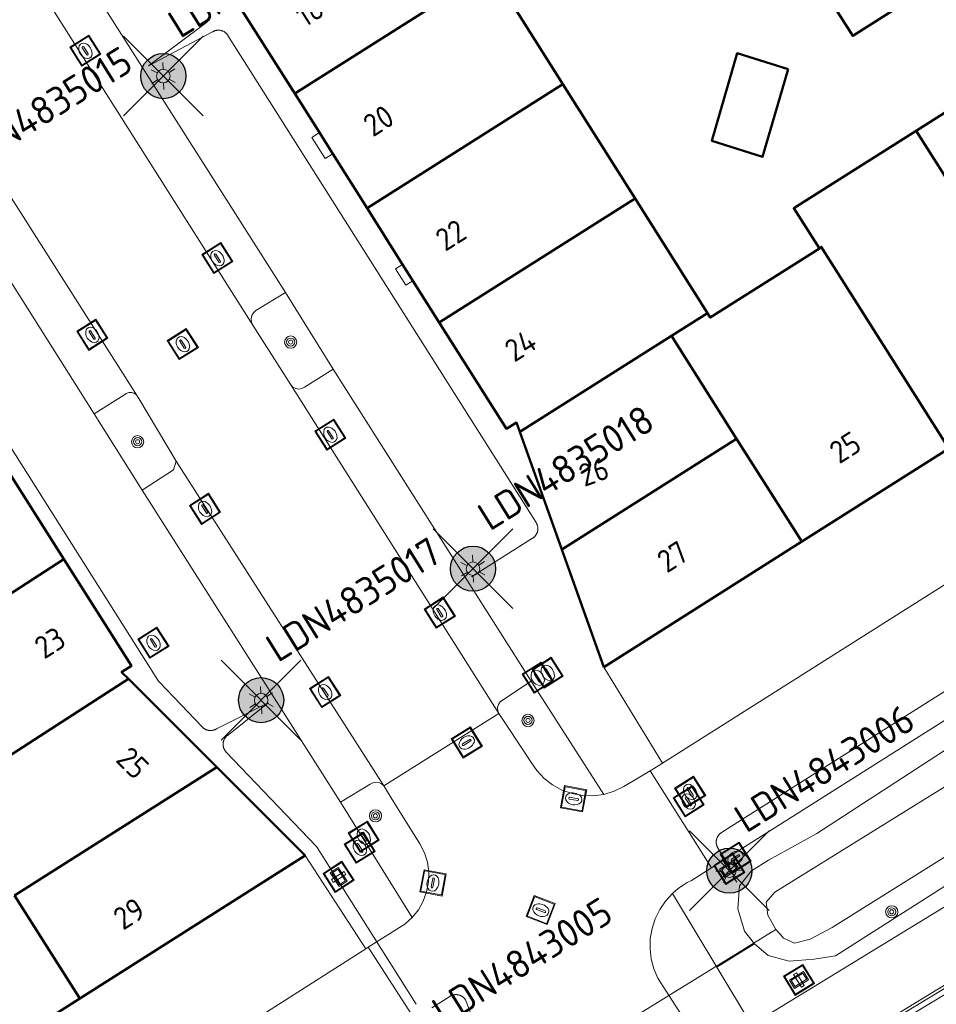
# Model space of a CAD drawing. Header units: metres. Extents: x 94279 to 96109, y 461866 to 463040.
# Tile 120 of 175: x 95315 to 95355, y 462551 to 462594. Entities that reach past the tile are written whole.
import ezdxf
from ezdxf.enums import TextEntityAlignment as Align

# ---------------------------------------------------------------- set-up
doc = ezdxf.new("R2010")
doc.units = ezdxf.units.M
doc.layers.get('0').update_dxf_attribs({"linetype": 'CONTINUOUS'})
for name, color, linetype in [('B-WE-KL-ET_LS_OV_KABEL_EIGENNET_324-G', 10, 'CONTINUOUS'), ('B-WE-KL-ET_LS_OV_KABEL_EIGENNET_330-G', 10, 'CONTINUOUS'), ('N-WE-ARMATUUR-PRUNUS_B_PAALTOP_4M-G', 82, 'CONTINUOUS'), ('N-WE-ARMATUUR-PRUNUS_C_OPZET_4M-G', 200, 'CONTINUOUS'), ('N-WE-LICHTMAST_VERVANGEN-G', 7, 'CONTINUOUS')]:
    doc.layers.add(name, color=color, linetype=linetype)
for name, color, linetype, lineweight in [('B_BEBOUWINGSGRENS_0', 132, 'CONTINUOUS', 50), ('B_TUSSENMUUR_0', 132, 'CONTINUOUS', 50), ('G_GRENS_ALGEMEEN_0', 251, 'CONTINUOUS', 13), ('K_DUIKER_LIJN_-1', 251, 'CONTINUOUS', 13), ('Q_BOOM_0', 251, 'CONTINUOUS', 13), ('Q_INSPECTIE_OF_RIOOLPUT_0', 251, 'CONTINUOUS', 13), ('Q_KOLK_0', 251, 'CONTINUOUS', 13), ('Q_LICHTMAST_0', 251, 'CONTINUOUS', 13), ('Q_STRAATNAAMBORD_0', 251, 'CONTINUOUS', 13), ('Q_VERKEERSBORDPAAL_0', 251, 'CONTINUOUS', 13), ('Q_WATERLEIDINGPUT_0', 251, 'CONTINUOUS', 13), ('T_CULTUURGRENS_0', 251, 'CONTINUOUS', 13), ('T_WALBESCHERMING_0', 251, 'CONTINUOUS', 13), ('V_WEGGRENS_0', 251, 'CONTINUOUS', 13), ('W_WATERGRENS_0', 251, 'CONTINUOUS', 13), ('Z_GBKN_HUISNUMMER_0', 251, 'CONTINUOUS', 13)]:
    doc.layers.add(name, color=color, linetype=linetype, lineweight=lineweight)
doc.styles.add('NLCS-ISO-M500-T25', font='NLCS-ISO.ttf', dxfattribs={"height": 1.25})
doc.styles.get("Standard").update_dxf_attribs({"font": 'isocp.shx'})

# ---------------------------------------------------------------- blocks, each defined once
blk = doc.blocks.new('Q_LICHTMAST')
for points in [[(0, 0.3), (0, 0.6)], [(-0.26, 0.15), (-0.52, 0.3)], [(0.26, 0.15), (0.52, 0.3)], [(-0.26, -0.15), (-0.52, -0.3)], [(0, -0.3), (0, -0.6)], [(0.26, -0.15), (0.52, -0.3)]]:
    blk.add_lwpolyline(points)
blk.add_circle((0, 0), 0.3)
blk = doc.blocks.new('Q_VERKEERSBORDPAAL')
for points in [[(-0.5, 0.5), (0.5, 0.5), (0.5, -0.5), (-0.5, -0.5)], [(-0.08, 0.333), (0.071, 0.333), (0.071, -0.329), (-0.08, -0.329)]]:
    blk.add_lwpolyline(points, close=True)
blk.add_lwpolyline([(-0.442, 0.464), (0.438, 0.464, -0.414214), (0.459, 0.442), (0.459, -0.437, -0.414214), (0.438, -0.459), (-0.442, -0.459, -0.414214), (-0.463, -0.437), (-0.463, 0.442), (-0.463, 0.444), (-0.463, 0.446), (-0.463, 0.448), (-0.462, 0.45), (-0.461, 0.451), (-0.46, 0.453), (-0.459, 0.455), (-0.458, 0.456), (-0.457, 0.457), (-0.456, 0.459), (-0.454, 0.46), (-0.453, 0.461), (-0.451, 0.462), (-0.449, 0.462), (-0.447, 0.463), (-0.446, 0.463), (-0.444, 0.464), (-0.442, 0.464)], format="xyb")
blk = doc.blocks.new('Q_WATERLEIDINGPUT')
blk.add_lwpolyline([(-0.5, 0.5), (0.5, 0.5), (0.5, -0.5), (-0.5, -0.5)], close=True)
for points in [[(-0.442, 0.464), (0.438, 0.464, -0.414214), (0.459, 0.442), (0.459, -0.437, -0.414214), (0.438, -0.459), (-0.442, -0.459, -0.414214), (-0.463, -0.437), (-0.463, 0.442), (-0.463, 0.444), (-0.463, 0.446), (-0.463, 0.448), (-0.462, 0.45), (-0.461, 0.451), (-0.46, 0.453), (-0.459, 0.455), (-0.458, 0.456), (-0.457, 0.457), (-0.456, 0.459), (-0.454, 0.46), (-0.453, 0.461), (-0.451, 0.462), (-0.449, 0.462), (-0.447, 0.463), (-0.446, 0.463), (-0.444, 0.464), (-0.442, 0.464)], [(-0.345, 0.105, 0.380426), (-0.276, -0.18)], [(-0.008, 0.266, 0.240218), (-0.345, 0.105)], [(-0.194, 0.045, 0.853344), (-0.194, -0.032)], [(0.331, 0.111, 0.240191), (-0.008, 0.266)], [(0.185, -0.032, 0.849746), (0.185, 0.045)], [(0.267, -0.176, 0.380426), (0.331, 0.111)], [(-0.276, -0.18, 0.148452), (0.012, -0.257)], [(0.012, -0.257, 0.131742), (0.267, -0.176)]]:
    blk.add_lwpolyline(points, format="xyb")
for points in [[(-0.194, 0.045), (0.185, 0.045)], [(0.185, -0.032), (-0.194, -0.032)]]:
    blk.add_lwpolyline(points)
blk = doc.blocks.new('Q_KOLK')
blk.add_lwpolyline([(-0.5, 0.5), (0.5, 0.5), (0.5, -0.5), (-0.5, -0.5)], close=True)
for points in [[(-0.442, 0.464), (0.438, 0.464, -0.414214), (0.459, 0.442), (0.459, -0.437, -0.414214), (0.438, -0.459), (-0.442, -0.459, -0.414214), (-0.463, -0.437), (-0.463, 0.442, -0.414214), (-0.442, 0.464)], [(-0.345, 0.105, 0.380426), (-0.276, -0.18)], [(-0.008, 0.266, 0.240218), (-0.345, 0.105)], [(-0.194, 0.045, 0.853344), (-0.194, -0.032)], [(0.331, 0.111, 0.240191), (-0.008, 0.266)], [(0.185, -0.032, 0.849746), (0.185, 0.045)], [(0.267, -0.176, 0.380426), (0.331, 0.111)], [(-0.276, -0.18, 0.148452), (0.012, -0.257)], [(0.012, -0.257, 0.131742), (0.267, -0.176)]]:
    blk.add_lwpolyline(points, format="xyb")
for points in [[(-0.194, 0.045), (0.185, 0.045)], [(0.185, -0.032), (-0.194, -0.032)]]:
    blk.add_lwpolyline(points)
blk = doc.blocks.new('Q_INSPECTIE_OF_RIOOLPUT')
blk.add_lwpolyline([(-0.5, 0.5), (0.5, 0.5), (0.5, -0.5), (-0.5, -0.5)], close=True)
for points in [[(-0.442, 0.464), (0.438, 0.464, -0.414214), (0.459, 0.442), (0.459, -0.437, -0.414214), (0.438, -0.459), (-0.442, -0.459, -0.414214), (-0.463, -0.437), (-0.463, 0.442), (-0.463, 0.444), (-0.463, 0.446), (-0.463, 0.448), (-0.462, 0.45), (-0.461, 0.451), (-0.46, 0.453), (-0.459, 0.455), (-0.458, 0.456), (-0.457, 0.457), (-0.456, 0.459), (-0.454, 0.46), (-0.453, 0.461), (-0.451, 0.462), (-0.449, 0.462), (-0.447, 0.463), (-0.446, 0.463), (-0.444, 0.464), (-0.442, 0.464)], [(-0.345, 0.105, 0.380426), (-0.276, -0.18)], [(-0.008, 0.266, 0.240218), (-0.345, 0.105)], [(-0.194, 0.045, 0.853344), (-0.194, -0.032)], [(0.331, 0.111, 0.240191), (-0.008, 0.266)], [(0.185, -0.032, 0.849746), (0.185, 0.045)], [(0.267, -0.176, 0.380426), (0.331, 0.111)], [(-0.276, -0.18, 0.148452), (0.012, -0.257)], [(0.012, -0.257, 0.131742), (0.267, -0.176)]]:
    blk.add_lwpolyline(points, format="xyb")
for points in [[(-0.194, 0.045), (0.185, 0.045)], [(0.185, -0.032), (-0.194, -0.032)]]:
    blk.add_lwpolyline(points)
blk = doc.blocks.new('Q_BOOM')
for radius in [0.27, 0.18, 0.09]:
    blk.add_circle((0, 0), radius)
blk = doc.blocks.new('Q_STRAATNAAMBORD')
for points in [[(-0.5, 0.5), (0.5, 0.5), (0.5, -0.5), (-0.5, -0.5)], [(-0.369, 0.22), (0.358, 0.22), (0.358, -0.214), (-0.369, -0.214)]]:
    blk.add_lwpolyline(points, close=True)
for points in [[(-0.442, 0.464), (0.438, 0.464, -0.414214), (0.459, 0.442), (0.459, -0.437, -0.414214), (0.438, -0.459), (-0.442, -0.459, -0.414214), (-0.463, -0.437), (-0.463, 0.442), (-0.463, 0.444), (-0.463, 0.446), (-0.463, 0.448), (-0.462, 0.45), (-0.461, 0.451), (-0.46, 0.453), (-0.459, 0.455), (-0.458, 0.456), (-0.457, 0.457), (-0.456, 0.459), (-0.454, 0.46), (-0.453, 0.461), (-0.451, 0.462), (-0.449, 0.462), (-0.447, 0.463), (-0.446, 0.463), (-0.444, 0.464), (-0.442, 0.464)], [(-0.287, 0.16), (0.281, 0.16, -0.414214), (0.303, 0.139), (0.303, -0.134, -0.414214), (0.281, -0.156), (-0.287, -0.156, -0.414214), (-0.308, -0.134), (-0.308, 0.139), (-0.308, 0.14), (-0.308, 0.142), (-0.307, 0.144), (-0.307, 0.146), (-0.306, 0.148), (-0.305, 0.149), (-0.304, 0.151), (-0.303, 0.152), (-0.302, 0.154), (-0.3, 0.155), (-0.299, 0.156), (-0.297, 0.157), (-0.296, 0.158), (-0.294, 0.159), (-0.292, 0.159), (-0.29, 0.16), (-0.288, 0.16), (-0.287, 0.16)]]:
    blk.add_lwpolyline(points, format="xyb")
blk = doc.blocks.new('LM')
at = {"linetype": 'ByBlock'}
h = blk.add_hatch(color=256, dxfattribs=at)
h.dxf.hatch_style = 1
edge = h.paths.add_edge_path()
edge.add_arc((0, 0), 1, 0, 360)
blk.add_circle((0, 0), 1, dxfattribs=at)
blk = doc.blocks.new('ACMAP_ANN_TEMPLATE_LM')
at = {"color": 0, "style": 'NLCS-ISO-M500-T25'}
blk.add_attdef('LM-NUMMER', (1.5, 1), '', height=1.25, dxfattribs=at)

msp = doc.modelspace()

# ---------------------------------------------------------------- linework, layer by layer
at = {"layer": 'B-WE-KL-ET_LS_OV_KABEL_EIGENNET_324-G', "linetype": 'Continuous', "lineweight": 0}
for points in [[(95323.14, 462594.413), (95323.129, 462594.399), (95323.118, 462594.385), (95323.107, 462594.372), (95323.095, 462594.359), (95323.083, 462594.347), (95323.07, 462594.335), (95323.057, 462594.323), (95323.043, 462594.312), (95323.03, 462594.302), (95323.015, 462594.291), (95323.001, 462594.282), (95320.43, 462592.36), (95323.268, 462593.859), (95323.283, 462593.868), (95323.298, 462593.877), (95323.314, 462593.885), (95323.329, 462593.892), (95323.345, 462593.899), (95323.362, 462593.906), (95323.378, 462593.911), (95323.395, 462593.917), (95323.412, 462593.921), (95323.429, 462593.925), (95323.446, 462593.929), (95323.463, 462593.932), (95323.48, 462593.934), (95323.498, 462593.935), (95323.515, 462593.936), (95323.533, 462593.937), (95323.55, 462593.937), (95323.567, 462593.936), (95323.585, 462593.934), (95323.602, 462593.932), (95323.619, 462593.93), (95323.637, 462593.926), (95323.654, 462593.923), (95323.67, 462593.918), (95323.687, 462593.913), (95323.704, 462593.908), (95323.72, 462593.901), (95323.736, 462593.895), (95323.752, 462593.887), (95323.768, 462593.88), (95323.783, 462593.871), (95323.798, 462593.862), (95323.813, 462593.853), (95323.827, 462593.843), (95323.841, 462593.832), (95323.855, 462593.822), (95323.868, 462593.81), (95323.881, 462593.798), (95323.893, 462593.786), (95323.905, 462593.773), (95323.917, 462593.76), (95323.928, 462593.747), (95323.938, 462593.733), (95323.948, 462593.719), (95323.958, 462593.704), (95337.616, 462572.111), (95337.626, 462572.096), (95337.634, 462572.081), (95337.642, 462572.065), (95337.65, 462572.049), (95337.656, 462572.033), (95337.663, 462572.017), (95337.669, 462572.001), (95337.674, 462571.984), (95337.678, 462571.967), (95337.682, 462571.95), (95337.686, 462571.933), (95337.689, 462571.916), (95337.691, 462571.899), (95337.692, 462571.881), (95337.693, 462571.864), (95337.694, 462571.846), (95337.694, 462571.829), (95337.693, 462571.811), (95337.691, 462571.794), (95337.689, 462571.777), (95337.687, 462571.759), (95337.684, 462571.742), (95337.68, 462571.725), (95337.675, 462571.708), (95337.67, 462571.692), (95337.665, 462571.675), (95337.658, 462571.659), (95337.652, 462571.643), (95337.644, 462571.627), (95337.637, 462571.611), (95337.628, 462571.596), (95337.619, 462571.581), (95337.61, 462571.566), (95337.6, 462571.552), (95337.59, 462571.538), (95337.579, 462571.524), (95337.567, 462571.511), (95337.555, 462571.498), (95337.543, 462571.486), (95337.53, 462571.474), (95337.517, 462571.462), (95337.504, 462571.451), (95337.49, 462571.441), (95337.476, 462571.431), (95337.461, 462571.421), (95334.757, 462569.71)], [(95332.304, 462550.765), (95327.91, 462557.712), (95327.901, 462557.726), (95327.891, 462557.739), (95327.881, 462557.753), (95327.871, 462557.765), (95327.86, 462557.778), (95327.849, 462557.79), (95323.881, 462561.945), (95323.869, 462561.958), (95323.858, 462561.971), (95323.847, 462561.984), (95323.837, 462561.998), (95323.827, 462562.012), (95323.817, 462562.027), (95323.809, 462562.042), (95323.8, 462562.057), (95323.792, 462562.073), (95323.785, 462562.088), (95323.778, 462562.104), (95323.772, 462562.121), (95323.767, 462562.137), (95323.762, 462562.154), (95323.757, 462562.17), (95323.753, 462562.187), (95323.75, 462562.204), (95323.747, 462562.221), (95323.745, 462562.239), (95323.744, 462562.256), (95323.743, 462562.273), (95323.743, 462562.291), (95323.743, 462562.308), (95323.744, 462562.325), (95323.745, 462562.343), (95323.747, 462562.36), (95323.75, 462562.377), (95323.754, 462562.394), (95323.757, 462562.411), (95323.762, 462562.428), (95323.767, 462562.444), (95323.773, 462562.461), (95323.779, 462562.477), (95323.785, 462562.493), (95323.793, 462562.508), (95323.801, 462562.524), (95323.809, 462562.539), (95323.818, 462562.554), (95323.827, 462562.569), (95323.837, 462562.583), (95323.848, 462562.597), (95323.858, 462562.61), (95323.87, 462562.623), (95323.882, 462562.636), (95323.894, 462562.648), (95323.906, 462562.66), (95323.919, 462562.672), (95323.933, 462562.683), (95323.947, 462562.693), (95323.961, 462562.703), (95323.975, 462562.713), (95325.745, 462564.128), (95323.453, 462562.974), (95323.439, 462562.965), (95323.424, 462562.957), (95323.408, 462562.949), (95323.393, 462562.942), (95323.377, 462562.935), (95323.361, 462562.928), (95323.345, 462562.923), (95323.329, 462562.917), (95323.312, 462562.913), (95323.295, 462562.909), (95323.279, 462562.905), (95323.262, 462562.902), (95323.245, 462562.9), (95323.228, 462562.898), (95323.211, 462562.897), (95323.193, 462562.897), (95323.176, 462562.897), (95323.159, 462562.897), (95323.142, 462562.899), (95323.125, 462562.9), (95323.108, 462562.903), (95323.091, 462562.906), (95323.074, 462562.909), (95323.058, 462562.913), (95323.041, 462562.918), (95323.025, 462562.923), (95323.009, 462562.929), (95322.993, 462562.936), (95322.977, 462562.942), (95322.962, 462562.95), (95322.946, 462562.958), (95322.931, 462562.966), (95322.917, 462562.975), (95322.903, 462562.985), (95322.889, 462562.995), (95322.875, 462563.005), (95322.862, 462563.016), (95322.849, 462563.027), (95322.836, 462563.039), (95322.824, 462563.051), (95320.911, 462565.055), (95320.9, 462565.067), (95320.889, 462565.08), (95320.878, 462565.092), (95320.868, 462565.106), (95320.859, 462565.119), (95320.85, 462565.133), (95309.109, 462583.696)], [(95346.211, 462556.84), (95345.676, 462557.685), (95345.667, 462557.7), (95345.659, 462557.715), (95345.651, 462557.731), (95345.643, 462557.747), (95345.636, 462557.763), (95345.63, 462557.779), (95345.624, 462557.795), (95345.619, 462557.812), (95345.614, 462557.829), (95345.61, 462557.846), (95345.607, 462557.863), (95345.604, 462557.88), (95345.602, 462557.898), (95345.6, 462557.915), (95345.599, 462557.932), (95345.599, 462557.95), (95345.599, 462557.967), (95345.6, 462557.985), (95345.601, 462558.002), (95345.603, 462558.019), (95345.606, 462558.037), (95345.609, 462558.054), (95345.613, 462558.071), (95345.618, 462558.088), (95345.623, 462558.104), (95345.628, 462558.121), (95345.634, 462558.137), (95345.641, 462558.153), (95345.648, 462558.169), (95345.656, 462558.185), (95345.665, 462558.2), (95345.673, 462558.215), (95345.683, 462558.23), (95345.693, 462558.244), (95345.703, 462558.258), (95345.714, 462558.272), (95345.726, 462558.285), (95345.737, 462558.298), (95345.75, 462558.31), (95345.762, 462558.322), (95345.775, 462558.334), (95345.789, 462558.345), (95345.803, 462558.355), (95345.817, 462558.366), (95345.832, 462558.375), (95359.904, 462567.276)], [(95334.97, 462549.73), (95334.486, 462550.962), (95334.477, 462550.977), (95334.467, 462550.991), (95334.456, 462551.005), (95334.445, 462551.018), (95334.433, 462551.032), (95334.422, 462551.044), (95334.409, 462551.057), (95334.396, 462551.068), (95334.383, 462551.08), (95334.369, 462551.091), (95334.355, 462551.101), (95334.341, 462551.111), (95334.326, 462551.12), (95334.311, 462551.129), (95334.296, 462551.138), (95334.28, 462551.146), (95334.265, 462551.153), (95334.249, 462551.16), (95334.232, 462551.166), (95334.216, 462551.171), (95334.199, 462551.176), (95334.182, 462551.181), (95334.165, 462551.185), (95334.148, 462551.188), (95334.131, 462551.19), (95334.113, 462551.193), (95334.096, 462551.194), (95334.078, 462551.195), (95334.061, 462551.195), (95334.044, 462551.195), (95334.026, 462551.194), (95334.009, 462551.192), (95333.991, 462551.19), (95333.974, 462551.187), (95333.957, 462551.183), (95333.94, 462551.179), (95333.923, 462551.175), (95333.907, 462551.17), (95333.89, 462551.164), (95333.874, 462551.158), (95333.858, 462551.151), (95333.842, 462551.143), (95333.827, 462551.135), (95333.811, 462551.127), (95333.796, 462551.118), (95332.994, 462550.61)]]:
    msp.add_lwpolyline(points, dxfattribs=at)
at = {"layer": 'B-WE-KL-ET_LS_OV_KABEL_EIGENNET_330-G', "linetype": 'Continuous', "lineweight": 0}
msp.add_lwpolyline([(95353.954, 462550.399), (95360.77, 462554.527)], dxfattribs=at)
at = {"layer": 'B_BEBOUWINGSGRENS_0'}
for p, q in [((95338.797, 462591.546), (95335.592, 462596.618)), ((95324.012, 462595.724), (95326.917, 462591.127)), ((95359.78, 462592.85), (95354.457, 462589.48)), ((95342.001, 462586.474), (95338.797, 462591.546)), ((95326.917, 462591.127), (95328.01, 462589.398)), ((95328.01, 462589.398), (95328.601, 462588.461)), ((95328.601, 462588.461), (95330.121, 462586.055)), ((95345.206, 462581.401), (95342.001, 462586.474)), ((95330.121, 462586.055), (95331.7, 462583.555)), ((95331.7, 462583.555), (95332.156, 462582.834)), ((95332.156, 462582.834), (95333.326, 462580.982)), ((95336.89, 462576.137), (95338.752, 462570.924)), ((95316.685, 462570.491), (95313.499, 462575.52)), ((95349.392, 462571.27), (95355.914, 462575.4)), ((95338.752, 462570.924), (95340.614, 462565.713)), ((95340.614, 462565.713), (95349.392, 462571.27)), ((95323.465, 462561.276), (95319.543, 462565.194)), ((95327.38, 462557.366), (95323.465, 462561.276)), ((95317.391, 462551.027), (95327.38, 462557.366)), ((95312.089, 462547.663), (95317.391, 462551.027))]:
    msp.add_line(p, q, dxfattribs=at)
for points in [[(95349.509, 462597.058), (95351.65, 462593.679), (95353.551, 462594.884)], [(95348.789, 462592.21), (95346.534, 462592.918), (95345.4, 462589.033), (95347.654, 462588.324), (95348.789, 462592.21)], [(95354.457, 462589.48), (95349.037, 462586.048), (95350.169, 462584.255)], [(95350.169, 462584.255), (95345.336, 462581.196), (95345.206, 462581.401)], [(95333.326, 462580.982), (95336.301, 462576.274), (95336.744, 462576.547), (95336.89, 462576.137)], [(95319.543, 462565.194), (95319.246, 462565.491), (95319.677, 462565.765), (95316.685, 462570.491)]]:
    msp.add_lwpolyline(points, dxfattribs=at)
at = {"layer": 'B_TUSSENMUUR_0'}
for p, q in [((95326.917, 462591.127), (95335.592, 462596.618)), ((95330.121, 462586.055), (95338.797, 462591.546)), ((95361.237, 462578.77), (95354.457, 462589.48)), ((95342.001, 462586.474), (95333.326, 462580.982)), ((95345.206, 462581.401), (95343.615, 462580.394)), ((95343.615, 462580.394), (95336.89, 462576.137)), ((95343.615, 462580.394), (95346.503, 462575.832)), ((95346.503, 462575.832), (95338.752, 462570.924)), ((95346.503, 462575.832), (95349.392, 462571.27)), ((95316.685, 462570.491), (95308.112, 462564.95)), ((95311.31, 462559.872), (95319.543, 462565.194)), ((95323.465, 462561.276), (95314.498, 462555.587)), ((95317.391, 462551.027), (95314.498, 462555.587))]:
    msp.add_line(p, q, dxfattribs=at)
msp.add_lwpolyline([(95355.914, 462575.4), (95350.254, 462584.341), (95350.169, 462584.255)], dxfattribs=at)
at = {"layer": 'G_GRENS_ALGEMEEN_0'}
for p, q in [((95343.654, 462555.677), (95345.621, 462552.415)), ((95345.621, 462552.415), (95347.163, 462549.858))]:
    msp.add_line(p, q, dxfattribs=at)
at = {"layer": 'K_DUIKER_LIJN_-1'}
msp.add_line((95348.246, 462554.081), (95334.508, 462545.627), dxfattribs=at)
at = {"layer": 'N-WE-LICHTMAST_VERVANGEN-G', "flags": 128}
for points in [[(95319.324, 462590.133), (95322.86, 462593.669)], [(95322.86, 462590.133), (95319.324, 462593.669)], [(95333.05, 462568.302), (95336.586, 462571.838)], [(95336.586, 462568.302), (95333.05, 462571.838)], [(95323.659, 462562.477), (95327.195, 462566.013)], [(95327.195, 462562.477), (95323.659, 462566.013)], [(95344.416, 462554.918), (95347.952, 462558.454)], [(95347.952, 462554.918), (95344.416, 462558.454)]]:
    msp.add_lwpolyline(points, dxfattribs=at)
at = {"layer": 'T_CULTUURGRENS_0'}
msp.add_line((95345.621, 462552.415), (95347.29, 462553.439), dxfattribs=at)
for points in [[(95429.693, 462608.582), (95414.181, 462598.844), (95397.075, 462587.951), (95362.663, 462566.53), (95355.926, 462562.15), (95350.06, 462558.338), (95347.918, 462557.157), (95347.156, 462556.687), (95346.624, 462556.023), (95346.551, 462554.997), (95346.852, 462554.005), (95347.29, 462553.439)], [(95347.29, 462553.439), (95347.905, 462552.934), (95348.836, 462552.684), (95349.934, 462552.763), (95350.879, 462552.913), (95360.584, 462559.092), (95370.501, 462564.936), (95373.47, 462567.132), (95385.456, 462574.47), (95393.489, 462579.692), (95413.95, 462592.212), (95429.805, 462602.324), (95430.849, 462603.056), (95432.048, 462603.787), (95433.131, 462604.81)], [(95384.654, 462569.292), (95368.666, 462559.008), (95353.528, 462549.876), (95349.094, 462547.278)]]:
    msp.add_lwpolyline(points, dxfattribs=at)
at = {"layer": 'T_WALBESCHERMING_0'}
msp.add_lwpolyline([(95348.441, 462553.853), (95348.246, 462554.081), (95348.097, 462554.341)], dxfattribs=at)
at = {"layer": 'V_WEGGRENS_0'}
for p, q in [((95343.221, 462561.452), (95422.403, 462611.553)), ((95316.046, 462595.089), (95325.055, 462580.868)), ((95319.905, 462577.775), (95310.773, 462592.132)), ((95328.627, 462578.919), (95326.501, 462582.306)), ((95325.055, 462580.868), (95326.742, 462578.217)), ((95328.627, 462578.919), (95337.399, 462565.091)), ((95335.967, 462563.651), (95326.742, 462578.217)), ((95318.03, 462576.932), (95320.155, 462573.554)), ((95330.863, 462560.447), (95321.669, 462574.835)), ((95328.95, 462559.723), (95320.155, 462573.554)), ((95340.614, 462565.713), (95343.221, 462561.452)), ((95340.623, 462560.068), (95337.399, 462565.091)), ((95330.863, 462560.447), (95335.967, 462563.651)), ((95342.67, 462561.115), (95345.383, 462556.809)), ((95328.95, 462559.723), (95332.119, 462554.614)), ((95330.063, 462553.222), (95327.38, 462557.366)), ((95270.807, 462515.522), (95330.063, 462553.222)), ((95330.063, 462553.222), (95330.179, 462553.296)), ((95332.986, 462548.95), (95330.179, 462553.296))]:
    msp.add_line(p, q, dxfattribs=at)
for points in [[(95426.395, 462608.026), (95346.601, 462557.58), (95345.383, 462556.809)], [(95347.163, 462549.858), (95359.658, 462557.492), (95371.049, 462564.452), (95387.206, 462574.82), (95411.222, 462590.231), (95419.877, 462595.407), (95427.812, 462599.468), (95432.525, 462600.299)], [(95457.071, 462592.251), (95442.942, 462596.369), (95438.19, 462597.055), (95433.802, 462597.16), (95429.665, 462596.608), (95427.443, 462595.926), (95423.114, 462593.9), (95414.167, 462588.714), (95388.716, 462572.532), (95358.281, 462553.18), (95348.617, 462547.291)], [(95316.046, 462595.089), (95317.724, 462596.152), (95326.501, 462582.306)], [(95318.03, 462576.932), (95309.274, 462590.787), (95310.565, 462591.621), (95310.67, 462591.684), (95310.75, 462591.778), (95310.796, 462591.891), (95310.804, 462592.013), (95310.773, 462592.132)], [(95328.01, 462589.398), (95327.67, 462589.183), (95328.272, 462588.253), (95328.601, 462588.461)], [(95331.7, 462583.555), (95331.384, 462583.355), (95331.84, 462582.634), (95332.156, 462582.834)], [(95326.501, 462582.306), (95325.188, 462581.517), (95325.087, 462581.414), (95325.019, 462581.287), (95324.99, 462581.146), (95325.002, 462581.002), (95325.055, 462580.868)], [(95326.742, 462578.217), (95326.837, 462578.117), (95326.959, 462578.053), (95327.095, 462578.03), (95327.232, 462578.052), (95327.354, 462578.115), (95328.627, 462578.919)], [(95319.905, 462577.775), (95319.804, 462577.845), (95319.686, 462577.881), (95319.563, 462577.878), (95319.447, 462577.836), (95319.35, 462577.761), (95318.03, 462576.932)], [(95321.669, 462574.835), (95320.004, 462577.62), (95319.905, 462577.775)], [(95320.155, 462573.554), (95321.551, 462574.446), (95321.669, 462574.835)], [(95337.399, 462565.091), (95336.123, 462564.251), (95336.016, 462564.165), (95335.942, 462564.049), (95335.907, 462563.916), (95335.916, 462563.779), (95335.967, 462563.651)], [(95335.967, 462563.651), (95336.344, 462563.08), (95337.377, 462561.515), (95337.644, 462561.123), (95337.97, 462560.777), (95338.346, 462560.487), (95338.763, 462560.26), (95339.211, 462560.102), (95339.678, 462560.016), (95340.152, 462560.005), (95340.623, 462560.068)], [(95343.221, 462561.452), (95343.05, 462561.344), (95342.67, 462561.115)], [(95340.623, 462560.068), (95341.078, 462560.205), (95341.505, 462560.412), (95342.67, 462561.115)], [(95330.863, 462560.447), (95330.766, 462560.537), (95330.645, 462560.593), (95330.514, 462560.609), (95330.383, 462560.584), (95330.267, 462560.52), (95328.95, 462559.723)], [(95332.119, 462554.614), (95332.396, 462554.957), (95332.613, 462555.341), (95332.764, 462555.755), (95332.846, 462556.187), (95332.857, 462556.628), (95332.795, 462557.064), (95332.663, 462557.485), (95332.464, 462557.878), (95331.312, 462559.726), (95330.863, 462560.447)], [(95345.383, 462556.809), (95344.499, 462556.249), (95344.316, 462556.157), (95344.139, 462556.053), (95343.969, 462555.938), (95343.807, 462555.813), (95343.654, 462555.677)], [(95343.654, 462555.677), (95343.347, 462555.343), (95343.092, 462554.968), (95342.892, 462554.56), (95342.753, 462554.128), (95342.677, 462553.681), (95342.666, 462553.227), (95342.72, 462552.777), (95342.838, 462552.339), (95343.017, 462551.922), (95344.705, 462549.279)], [(95330.179, 462553.296), (95331.79, 462554.321), (95332.119, 462554.614)]]:
    msp.add_lwpolyline(points, dxfattribs=at)
at = {"layer": 'W_WATERGRENS_0'}
for points in [[(95348.097, 462554.341), (95347.879, 462554.721), (95347.814, 462555.294), (95348.203, 462555.729), (95356.675, 462560.992), (95366.858, 462567.318), (95377.336, 462573.69), (95390.405, 462582.321), (95406.071, 462591.971), (95419.425, 462600.675), (95429.651, 462607.49), (95430.369, 462607.841)], [(95432.643, 462605.346), (95432.482, 462605.175), (95430.499, 462603.811), (95419.439, 462596.518), (95403.403, 462586.357), (95388.96, 462577.308), (95384.761, 462574.584), (95380.619, 462572.22), (95376.69, 462570.292), (95375.075, 462569.361), (95365.349, 462563.184), (95363.448, 462562.13), (95358.637, 462559.117), (95350.742, 462554.172), (95349.757, 462553.647), (95349.062, 462553.478), (95348.581, 462553.69), (95348.441, 462553.853)]]:
    msp.add_lwpolyline(points, dxfattribs=at)

# ---------------------------------------------------------------- block references
at = {"rotation": 31.92}
for p, values in [((95321.092, 462591.901), {'LM-NUMMER': 'LDN4835016'}), ((95311.718, 462585.974), {'LM-NUMMER': 'LDN4835015'}), ((95334.818, 462570.07), {'LM-NUMMER': 'LDN4835018'}), ((95325.427, 462564.245), {'LM-NUMMER': 'LDN4835017'}), ((95346.184, 462556.686), {'LM-NUMMER': 'LDN4843006'}), ((95332.788, 462548.141), {'LM-NUMMER': 'LDN4843005'})]:
    msp.add_blockref('ACMAP_ANN_TEMPLATE_LM', p, dxfattribs=at).add_auto_attribs(values)
at = {"layer": 'N-WE-ARMATUUR-PRUNUS_B_PAALTOP_4M-G'}
for p in [(95321.092, 462591.901), (95334.818, 462570.07), (95325.427, 462564.245)]:
    msp.add_blockref('LM', p, dxfattribs=at)
at = {"layer": 'N-WE-ARMATUUR-PRUNUS_C_OPZET_4M-G'}
msp.add_blockref('LM', (95346.184, 462556.686), dxfattribs=at)
at = {"layer": 'Q_BOOM_0'}
for p, rotation in [((95326.738, 462580.114), 122.1162506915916), ((95319.954, 462575.698), 122.172785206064), ((95337.256, 462563.348), 123.4273613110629), ((95330.494, 462559.12), 121.8104144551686), ((95353.378, 462554.865), 32.48417864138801)]:
    msp.add_blockref('Q_BOOM', p, dxfattribs=dict(at, rotation=rotation))
at = {"layer": 'Q_INSPECTIE_OF_RIOOLPUT_0'}
for p, rotation in [((95321.956, 462580.025), 122.4590539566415), ((95334.545, 462562.369), 32.11825732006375), ((95337.821, 462554.942), 158.8992785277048)]:
    msp.add_blockref('Q_INSPECTIE_OF_RIOOLPUT', p, dxfattribs=dict(at, rotation=rotation))
at = {"layer": 'Q_KOLK_0'}
for p, rotation in [((95317.636, 462593.028), 122.3542484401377), ((95323.491, 462583.839), 122.3542484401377), ((95317.945, 462580.437), 122.4590539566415), ((95328.493, 462576.014), 122.3470691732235), ((95322.938, 462572.722), 122.5787700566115), ((95333.346, 462568.128), 122.3470691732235), ((95328.264, 462564.608), 122.5787700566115), ((95339.277, 462559.875), 169.5656473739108), ((95346.457, 462557.259), 32.33401191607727), ((95333.047, 462556.148), 79.25227389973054)]:
    msp.add_blockref('Q_KOLK', p, dxfattribs=dict(at, rotation=rotation))
at = {"layer": 'Q_LICHTMAST_0'}
for p, rotation in [((95321.092, 462591.901), 122.3706711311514), ((95334.818, 462570.07), 122.3896141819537), ((95325.427, 462564.245), 122.4518886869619), ((95346.184, 462556.686), 32.33401191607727)]:
    msp.add_blockref('Q_LICHTMAST', p, dxfattribs=dict(at, rotation=rotation))
at = {"layer": 'Q_STRAATNAAMBORD_0'}
for p, rotation in [((95346.179, 462556.768), 32.33401191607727), ((95328.864, 462556.414), 122.9207188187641), ((95349.27, 462551.847), 31.42344435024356)]:
    msp.add_blockref('Q_STRAATNAAMBORD', p, dxfattribs=dict(at, rotation=rotation))
at = {"layer": 'Q_VERKEERSBORDPAAL_0'}
for p, rotation in [((95328.864, 462556.414), 122.9207188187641), ((95349.27, 462551.847), 31.42344435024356)]:
    msp.add_blockref('Q_VERKEERSBORDPAAL', p, dxfattribs=dict(at, rotation=rotation))
at = {"layer": 'Q_WATERLEIDINGPUT_0'}
for p, rotation in [((95320.656, 462566.794), 122.3376359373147), ((95338.129, 462565.46), 122.6942751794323), ((95337.682, 462565.245), 122.6942751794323), ((95344.375, 462559.759), 122.2130232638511), ((95344.442, 462560.182), 122.2130232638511), ((95329.975, 462558.2), 121.8104144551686), ((95329.8, 462557.703), 121.8104144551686)]:
    msp.add_blockref('Q_WATERLEIDINGPUT', p, dxfattribs=dict(at, rotation=rotation))

# ---------------------------------------------------------------- texts
at = {"layer": 'Z_GBKN_HUISNUMMER_0'}
for s, rotation, p in [('18', 32.3, (95327.578, 462594.761)), ('20', 32.3, (95330.633, 462589.926)), ('22', 32.3, (95333.837, 462584.854)), ('24', 32.3, (95336.927, 462579.963)), ('25', 32.4, (95351.316, 462575.447)), ('26', 19.7, (95340.175, 462574.371)), ('27', 32.3, (95343.666, 462570.604)), ('23', 32.3, (95316.069, 462566.791)), ('25', 315, (95319.737, 462561.466)), ('29', 32.4, (95319.577, 462554.784))]:
    msp.add_text(s, height=1, rotation=rotation, dxfattribs=at).set_placement(p, align=Align.MIDDLE)

doc.saveas('drawing.dxf')
